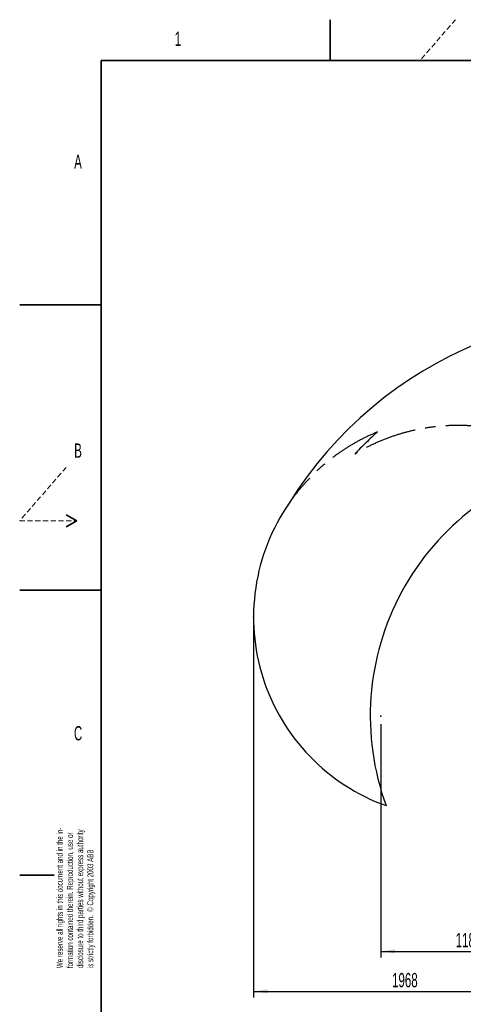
# Model space of a CAD drawing. Header units: millimetres. Extents: x 0 to 14900, y 0 to 10500.
# Tile 2 of 47: x 0 to 2723, y 4458 to 10500. Entities that reach past the tile are written whole.
import ezdxf

# ---------------------------------------------------------------- set-up
doc = ezdxf.new("R2010")
doc.units = ezdxf.units.MM
doc.header["$LTSCALE"] = 25
doc.header["$PDSIZE"] = -1
doc.linetypes.add('CENTERX2', pattern=[20.32, 12.7, -2.54, 2.54, -2.54])
doc.linetypes.add('HIDDEN', pattern=[1.905, 1.27, -0.635])
doc.layers.add('THICK_LINE', color=7, linetype='Continuous')
doc.styles.add('SLDTEXTSTYLE0', font='TXT', dxfattribs={"width": 0.605})
doc.dimstyles.new('SLDDIMSTYLE0', dxfattribs={"dimtxt": 87.5, "dimasz": 87.5, "dimexe": 0, "dimexo": 0.0625, "dimgap": 21.875, "dimtad": 1, "dimdec": 0, "dimrnd": 1e-09, "dimzin": 12, "dimdsep": 46, "dimtxsty": 'SLDTEXTSTYLE0', "dimsah": 1, "dimcen": 0.09, "dimadec": 0, "dimazin": 3, "dimtfac": 1, "dimtofl": 0, "dimtmove": 0, "dimatfit": 3, "dimfxl": 1, "dimfrac": 2, "dimtolj": 1, "dimtzin": 12, "dimarcsym": 0})

# ---------------------------------------------------------------- blocks, each defined once
blk = doc.blocks.new('SW_NOTE_0_2')
at = {"color": 0, "linetype": 'Continuous', "lineweight": 0, "char_height": 37.5, "attachment_point": 1, "rotation": 90, "style": 'SLDTEXTSTYLE0'}
for s, insert in [('We reserve all rights in this document and in the in-', (-48.3, 0)), ('disclosure to third parties without express authority', (76.7, 0)), ('formation contained therein. Reproduction, use or', (14.2, 0)), ('is strictly forbidden.  © Copyright 2003 ABB', (139.2, 0))]:
    blk.add_mtext(s, dxfattribs=dict(at, insert=insert))
blk = doc.blocks.new('_D_1')
at = {"layer": 'THICK_LINE'}
for p, q in [((2216.2, 6176.8), (2216.2, 4745.6)), ((3403.2, 5320.4), (3403.2, 4745.6)), ((2216.2, 4783.1), (3403.2, 4783.1))]:
    blk.add_line(p, q, dxfattribs=at)
for points in [[(2216.2, 4783.1), (2303.7, 4770.6), (2303.7, 4795.6)], [(3403.2, 4783.1), (3315.7, 4795.6), (3315.7, 4770.6)]]:
    blk.add_solid(points, dxfattribs=at)
at = {"layer": 'THICK_LINE', "insert": (2676, 4895.9), "char_height": 87.5, "attachment_point": 1, "style": 'SLDTEXTSTYLE0'}
blk.add_mtext('1187', dxfattribs=at)
blk = doc.blocks.new('_D_2')
at = {"layer": 'THICK_LINE'}
for p, q in [((1435.3, 6783.9), (1435.3, 4499.9)), ((3403.2, 5320.4), (3403.2, 4499.9)), ((1435.3, 4537.4), (3403.2, 4537.4))]:
    blk.add_line(p, q, dxfattribs=at)
for points in [[(1435.3, 4537.4), (1522.8, 4524.9), (1522.8, 4549.9)], [(3403.2, 4537.4), (3315.7, 4549.9), (3315.7, 4524.9)]]:
    blk.add_solid(points, dxfattribs=at)
at = {"layer": 'THICK_LINE', "insert": (2285.6, 4650.2), "char_height": 87.5, "attachment_point": 1, "style": 'SLDTEXTSTYLE0'}
blk.add_mtext('1968', dxfattribs=at)

msp = doc.modelspace()

# ---------------------------------------------------------------- linework, layer by layer
at = {"color": 7, "linetype": 'Continuous', "lineweight": 35}
for p, q in [((1906.25, 10500), (1906.25, 10250)), ((500, 250), (500, 10250)), ((14650, 10250), (500, 10250)), ((0, 8750), (500, 8750)), ((285.0480947, 7462.5), (350, 7425)), ((350, 7425), (285.0480947, 7387.5)), ((0, 7000), (500, 7000)), ((212.5, 5250), (0, 5250))]:
    msp.add_line(p, q, dxfattribs=at)
at = {"color": 7, "linetype": 'HIDDEN', "lineweight": 18}
for p, q in [((2675, 10500), (2457.5203252, 10250)), ((285.0480947, 7752.6721089), (0, 7425)), ((0, 7425), (350, 7425))]:
    msp.add_line(p, q, dxfattribs=at)
at = {"layer": 'THICK_LINE'}
for centre, radius, start, end in [((3753.1750509, 6226.7605911), 2472.7916667, 5, 148.1109677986), ((3753.1750509, 6226.7605911), 1601.316885, 102.9321895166, 200.0678104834), ((2664.2184697, 6833.9370553), 1228.8841483, 145.3248934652, 250.2559773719)]:
    msp.add_arc(centre, radius, start, end, dxfattribs=at)
at = {"layer": 'THICK_LINE', "linetype": 'CENTERX2'}
for centre, radius, start, end in [((2689.4410923, 6781.1711258), 1228.8841483, 54.9713136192, 120.9837331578), ((2664.2184697, 6833.9370553), 1228.8841483, 112.366509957, 145.3248934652), ((3753.1750509, 6226.7605911), 2337.3336614, 131.7564441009, 136.5325965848)]:
    msp.add_arc(centre, radius, start, end, dxfattribs=at)
at = {"layer": 'THICK_LINE'}
for p in [(1435.3343214, 6833.9370553), (2216.1750509, 6226.7605911)]:
    msp.add_point(p, dxfattribs=at)

# ---------------------------------------------------------------- block references
at = {"color": 7, "linetype": 'Continuous', "lineweight": 0}
msp.add_blockref('SW_NOTE_0_2', (275.4715236, 4680.0451529), dxfattribs=at)

# ---------------------------------------------------------------- texts
at = {"color": 7, "linetype": 'Continuous', "lineweight": 0, "char_height": 87.5, "attachment_point": 1, "style": 'SLDTEXTSTYLE0'}
for s, insert in [('1', (951.2146924, 10426.7084322)), ('A', (334.4941973, 9672.7197529)), ('B', (334.6987698, 7899.5849615)), ('C', (333.0445841, 6165.0979181))]:
    msp.add_mtext(s, dxfattribs=dict(at, insert=insert))

# ---------------------------------------------------------------- dimensions: what is measured, and where the dimension line sits
at = {"layer": 'THICK_LINE'}
for base, p1, picture, middle in [((3403.1750509, 4537.396173), (1435.3343214, 6833.9370553), '_D_2', (2419.2546861, 4537.396173)), ((3403.1750509, 4783.1286384), (2216.1750509, 6226.7605911), '_D_1', (2809.6750509, 4783.1286384))]:
    dim = msp.add_linear_dim(base=base, p1=p1, p2=(3403.1750509, 5370.3909731), dimstyle='SLDDIMSTYLE0', dxfattribs=at)
    dim.commit()
    dim.dimension.update_dxf_attribs({"geometry": picture, "text_midpoint": middle, "dimtype": 160})

doc.saveas('drawing.dxf')
